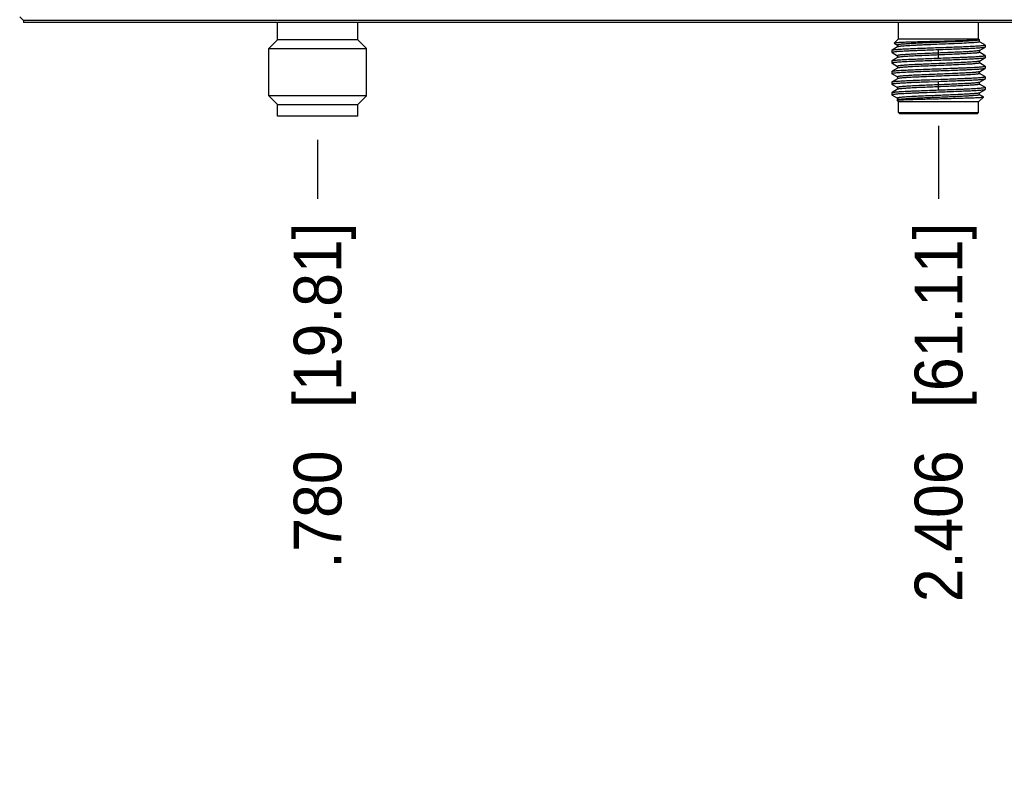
# Model space of a CAD drawing. Header units: inches. Extents: x 0 to 22, y 0 to 17.
# Tile 7 of 31: x 3.7 to 6.3, y 6.3 to 8.3. Entities that reach past the tile are written whole.
import ezdxf

# ---------------------------------------------------------------- set-up
doc = ezdxf.new("R2010")
doc.units = ezdxf.units.IN
doc.header["$LTSCALE"] = 1.21
doc.header["$MEASUREMENT"] = 0
doc.layers.get('0').update_dxf_attribs({"linetype": 'CONTINUOUS'})
doc.layers.add('INTFCLR_6', color=7, linetype='CONTINUOUS')
doc.styles.get("Standard").update_dxf_attribs({"font": 'txt', "width": 0.95})
doc.dimstyles.new('DIMSTYLE_2', dxfattribs={"dimtxt": 0.125, "dimasz": 0.1875, "dimexe": 0.125, "dimexo": 0.0625, "dimgap": 0.03125, "dimtad": 0, "dimtih": 1, "dimtoh": 1, "dimdec": 3, "dimzin": 4, "dimdsep": 46, "dimtxsty": 'STANDARD', "dimblk": '_FILLED', "dimblk1": '_FILLED', "dimblk2": '_FILLED', "dimcen": 0.09, "dimadec": 3, "dimazin": 1, "dimtp": 0.001, "dimtm": 0.001, "dimtfac": 1, "dimtdec": 3, "dimtofl": 0, "dimtmove": 0, "dimatfit": 3, "dimldrblk": '_FILLED', "dimfxl": 1, "dimtolj": 1, "dimtzin": 4, "dimarcsym": 0})
doc.dimstyles.get("Standard").update_dxf_attribs({"dimtxt": 0.125, "dimasz": 0.1875, "dimexe": 0.125, "dimexo": 0.0625, "dimgap": 0.09, "dimtad": 0, "dimtih": 1, "dimtoh": 1, "dimdec": 3, "dimzin": 4, "dimdsep": 46, "dimtxsty": 'STANDARD', "dimblk": '_FILLED', "dimblk1": '_FILLED', "dimblk2": '_FILLED', "dimcen": 0.09, "dimadec": 3, "dimazin": 1, "dimtol": 1, "dimtp": 0.001, "dimtm": 0.001, "dimtfac": 1, "dimtdec": 3, "dimtofl": 0, "dimtmove": 0, "dimatfit": 3, "dimldrblk": '_FILLED', "dimfxl": 1, "dimtolj": 1, "dimtzin": 4, "dimarcsym": 0})

# ---------------------------------------------------------------- blocks, each defined once
blk = doc.blocks.new('*D21')
at = {"color": 2, "linetype": 'CONTINUOUS'}
blk.add_line((4.5248, 7.963), (4.5248, 7.8092), dxfattribs=at)
at = {"color": 2, "linetype": 'CONTINUOUS', "insert": (4.4623, 7.7467), "char_height": 0.125, "width": 1.43125, "attachment_point": 3, "rotation": 90, "line_spacing_factor": 0.9}
blk.add_mtext('.780{\\ftxt.shx;\\W1.000000;\\H0.125000; }[19.81]', dxfattribs=at)
blk = doc.blocks.new('_FILLED')
at = {"color": 0, "linetype": 'BYBLOCK'}
blk.add_solid([(0, 0), (-1, 0.167), (-1, -0.167)], dxfattribs=at)
blk = doc.blocks.new('*D22')
at = {"color": 2, "linetype": 'CONTINUOUS'}
blk.add_line((6.1508, 8.0003), (6.1508, 7.8092), dxfattribs=at)
at = {"color": 2, "linetype": 'CONTINUOUS', "insert": (6.0883, 7.7467), "char_height": 0.125, "width": 1.55, "attachment_point": 3, "rotation": 90, "line_spacing_factor": 0.9}
blk.add_mtext('2.406{\\ftxt.shx;\\W1.000000;\\H0.125000; }[61.11]', dxfattribs=at)
blk = doc.blocks.new('*D23')
at = {"color": 2, "linetype": 'CONTINUOUS'}
blk.add_line((6.9297, 7.9994), (6.9297, 7.8092), dxfattribs=at)
at = {"color": 2, "linetype": 'CONTINUOUS', "insert": (6.8672, 7.7467), "char_height": 0.125, "width": 1.43125, "attachment_point": 3, "rotation": 90, "line_spacing_factor": 0.9}
blk.add_mtext('3.185{\\ftxt.shx;\\W1.000000;\\H0.125000; }[80.9]', dxfattribs=at)

msp = doc.modelspace()

# ---------------------------------------------------------------- linework, layer by layer
at = {"color": 7, "linetype": 'CONTINUOUS'}
for p, q in [((3.7447, 8.2857), (3.7547, 8.2757)), ((7.4217, 8.2754), (3.7547, 8.2757)), ((3.7547, 8.2757), (3.7547, 8.2707)), ((7.4217, 8.2704), (3.7547, 8.2707)), ((4.4198, 8.2255), (4.4198, 8.2706)), ((4.6298, 8.2255), (4.6298, 8.2706)), ((6.0459, 8.2282), (6.0459, 8.2705)), ((6.2557, 8.2281), (6.2558, 8.2705)), ((4.3968, 8.2025), (4.4198, 8.2255)), ((4.6298, 8.2255), (4.4198, 8.2255)), ((4.6528, 8.2025), (4.6298, 8.2255)), ((6.0459, 8.2282), (6.0344, 8.2167)), ((6.0459, 8.2282), (6.2557, 8.2281)), ((6.2557, 8.2281), (6.2584, 8.2254)), ((6.2584, 8.2254), (6.2583, 8.2252)), ((6.2583, 8.2203), (6.2583, 8.2252)), ((4.3968, 8.2025), (4.6528, 8.2025)), ((4.3968, 8.0785), (4.3968, 8.2025)), ((4.6528, 8.0785), (4.6528, 8.2025)), ((6.0436, 8.2068), (6.0292, 8.1984)), ((6.0344, 8.2167), (6.0345, 8.2165)), ((6.0345, 8.2165), (6.0433, 8.2114)), ((6.0433, 8.2116), (6.0433, 8.2066)), ((6.2304, 8.217), (6.23, 8.217)), ((6.258, 8.2251), (6.2573, 8.2248)), ((6.258, 8.1973), (6.2724, 8.2056)), ((6.2698, 8.2138), (6.2583, 8.2204)), ((6.2707, 8.2131), (6.2698, 8.2138)), ((6.2727, 8.2112), (6.2706, 8.2112)), ((6.2707, 8.2131), (6.2727, 8.2112)), ((6.2727, 8.2059), (6.2724, 8.2056)), ((6.2727, 8.2112), (6.2727, 8.2059)), ((6.029, 8.1982), (6.0292, 8.1984)), ((6.029, 8.1982), (6.029, 8.1921)), ((6.029, 8.1921), (6.0292, 8.1918)), ((6.0292, 8.1918), (6.0433, 8.1836)), ((6.0436, 8.179), (6.0292, 8.1707)), ((6.0433, 8.1838), (6.0433, 8.1788)), ((6.1508, 8.1773), (6.1508, 8.199)), ((6.258, 8.1695), (6.2724, 8.1778)), ((6.2583, 8.1925), (6.2583, 8.1974)), ((6.2724, 8.1845), (6.2583, 8.1927)), ((6.2727, 8.1842), (6.2724, 8.1845)), ((6.2727, 8.1781), (6.2724, 8.1778)), ((6.2727, 8.1842), (6.2727, 8.1781)), ((6.029, 8.1704), (6.0292, 8.1707)), ((6.029, 8.1704), (6.029, 8.1643)), ((6.029, 8.1643), (6.0292, 8.164)), ((6.0292, 8.164), (6.0433, 8.1558)), ((6.0436, 8.1512), (6.0292, 8.1429)), ((6.0433, 8.156), (6.0433, 8.151)), ((6.258, 8.1417), (6.2724, 8.1501)), ((6.2583, 8.1647), (6.2583, 8.1697)), ((6.2724, 8.1567), (6.2583, 8.1649)), ((6.2727, 8.1564), (6.2724, 8.1567)), ((6.2727, 8.1503), (6.2724, 8.1501)), ((6.2727, 8.1564), (6.2727, 8.1503)), ((6.029, 8.1426), (6.0292, 8.1429)), ((6.029, 8.1426), (6.029, 8.1365)), ((6.029, 8.1365), (6.0292, 8.1362)), ((6.0292, 8.1362), (6.0433, 8.1281)), ((6.0436, 8.1234), (6.0292, 8.1151)), ((6.0433, 8.1282), (6.0433, 8.1233)), ((6.258, 8.114), (6.2724, 8.1223)), ((6.2583, 8.1369), (6.2583, 8.1419)), ((6.2724, 8.1289), (6.2583, 8.1371)), ((6.2727, 8.1286), (6.2724, 8.1289)), ((6.2726, 8.1226), (6.2724, 8.1223)), ((6.2727, 8.1286), (6.2726, 8.1226)), ((6.0289, 8.1148), (6.0292, 8.1151)), ((6.0289, 8.1148), (6.0289, 8.1087)), ((6.0289, 8.1087), (6.0292, 8.1085)), ((6.0292, 8.1085), (6.0433, 8.1003)), ((6.0433, 8.1005), (6.0433, 8.0955)), ((6.1248, 8.1147), (6.1197, 8.1145)), ((6.1508, 8.1156), (6.1248, 8.1147)), ((6.1508, 8.094), (6.1508, 8.1156)), ((6.2583, 8.1092), (6.2583, 8.1141)), ((6.2724, 8.1011), (6.2583, 8.1093)), ((6.2726, 8.1009), (6.2724, 8.1011)), ((6.2726, 8.1009), (6.2726, 8.0948)), ((4.3968, 8.0785), (4.4198, 8.0555)), ((4.6528, 8.0785), (4.3968, 8.0785)), ((4.6528, 8.0785), (4.6298, 8.0555)), ((6.0289, 8.0871), (6.0292, 8.0873)), ((6.0289, 8.0871), (6.0289, 8.081)), ((6.0289, 8.081), (6.0292, 8.0807)), ((6.0436, 8.0956), (6.0292, 8.0873)), ((6.0292, 8.0807), (6.0433, 8.0725)), ((6.0433, 8.0727), (6.0433, 8.0677)), ((6.2685, 8.0755), (6.2557, 8.0627)), ((6.258, 8.0862), (6.2724, 8.0945)), ((6.2583, 8.0814), (6.2583, 8.0863)), ((6.2584, 8.0815), (6.2583, 8.0815)), ((6.2684, 8.0757), (6.2584, 8.0815)), ((6.2685, 8.0755), (6.2684, 8.0757)), ((6.2726, 8.0948), (6.2724, 8.0945)), ((4.4198, 8.0555), (4.6298, 8.0555)), ((4.4198, 8.0255), (4.4198, 8.0555)), ((4.6298, 8.0255), (4.6298, 8.0555)), ((6.0419, 8.0668), (6.042, 8.067)), ((6.0419, 8.0668), (6.0459, 8.0628)), ((6.0436, 8.0679), (6.042, 8.067)), ((6.2557, 8.0627), (6.0459, 8.0628)), ((6.0459, 8.0352), (6.0459, 8.0628)), ((6.2557, 8.0352), (6.2557, 8.0627)), ((4.6298, 8.0255), (4.4198, 8.0255)), ((6.0459, 8.0352), (6.2557, 8.0352)), ((6.0498, 8.0313), (6.0459, 8.0352)), ((6.2518, 8.0312), (6.0498, 8.0313)), ((6.2518, 8.0312), (6.2557, 8.0352))]:
    msp.add_line(p, q, dxfattribs=at)
for points, knots in [([(6.2583, 8.2252), (6.2582, 8.2252), (6.2579, 8.2251), (6.2573, 8.225), (6.2565, 8.2248), (6.2554, 8.2247), (6.2541, 8.2246), (6.2519, 8.2244), (6.2485, 8.2241), (6.2438, 8.2239), (6.2383, 8.2236), (6.232, 8.2234), (6.2222, 8.223), (6.2084, 8.2226), (6.1904, 8.2221), (6.171, 8.2216), (6.1576, 8.2212), (6.1508, 8.2211)], [0, 0, 0, 0, 0.00349, 0.009167, 0.017062, 0.027167, 0.039465, 0.053935, 0.089276, 0.132917, 0.184414, 0.243255, 0.308898, 0.458281, 0.627317, 0.809966, 1, 1, 1, 1]), ([(6.0292, 8.1984), (6.0294, 8.1985), (6.0298, 8.1987), (6.0305, 8.1989), (6.0314, 8.1991), (6.0332, 8.1993), (6.036, 8.1997), (6.0401, 8.2001), (6.0451, 8.2005), (6.0509, 8.2009), (6.0575, 8.2013), (6.0679, 8.2018), (6.0824, 8.2025), (6.1013, 8.2032), (6.1219, 8.204), (6.1434, 8.2048), (6.1652, 8.2056), (6.1865, 8.2064), (6.2066, 8.2071), (6.2249, 8.2079), (6.2408, 8.2087), (6.2523, 8.2094), (6.2599, 8.2099), (6.2643, 8.2103), (6.2678, 8.2107), (6.2697, 8.211), (6.2706, 8.2112)], [0, 0, 0, 0, 0.002113, 0.005197, 0.009271, 0.014335, 0.027409, 0.044354, 0.065039, 0.089287, 0.116916, 0.147705, 0.217707, 0.297036, 0.3831, 0.473101, 0.564109, 0.653158, 0.737354, 0.813946, 0.880455, 0.934719, 0.956692, 0.974979, 0.989454, 1, 1, 1, 1]), ([(6.1508, 8.2211), (6.1434, 8.2209), (6.1288, 8.2205), (6.1075, 8.22), (6.0906, 8.2195), (6.0781, 8.2192), (6.0697, 8.2189), (6.0621, 8.2186), (6.0553, 8.2183), (6.0494, 8.2181), (6.045, 8.2178), (6.042, 8.2177), (6.0402, 8.2175), (6.0386, 8.2174), (6.0372, 8.2172), (6.0361, 8.2171), (6.0353, 8.217), (6.0348, 8.2169), (6.0346, 8.2168), (6.0345, 8.2167), (6.0344, 8.2167)], [0, 0, 0, 0, 0.191667, 0.37669, 0.547807, 0.626095, 0.698525, 0.764372, 0.823014, 0.873936, 0.916722, 0.934941, 0.950979, 0.964795, 0.976363, 0.985659, 0.99267, 0.997417, 0.998965, 1, 1, 1, 1]), ([(6.2573, 8.2248), (6.2567, 8.2246), (6.2552, 8.2243), (6.2524, 8.2239), (6.2488, 8.2235), (6.2442, 8.2231), (6.2389, 8.2227), (6.2303, 8.2221), (6.2178, 8.2214), (6.2013, 8.2206), (6.1829, 8.2198), (6.1634, 8.219), (6.1435, 8.2182), (6.1239, 8.2174), (6.1051, 8.2166), (6.0904, 8.2159), (6.0796, 8.2153), (6.0724, 8.2149), (6.0659, 8.2145), (6.0602, 8.2141), (6.0552, 8.2137), (6.0511, 8.2133), (6.0478, 8.2129), (6.0457, 8.2125), (6.0445, 8.2122), (6.0439, 8.212), (6.0436, 8.2119), (6.0434, 8.2118), (6.0433, 8.2116), (6.0433, 8.2116)], [0, 0, 0, 0, 0.008824, 0.021822, 0.038934, 0.06008, 0.085134, 0.113832, 0.180972, 0.259119, 0.345732, 0.43767, 0.531646, 0.624397, 0.712744, 0.793527, 0.83012, 0.863777, 0.894244, 0.921265, 0.944589, 0.963963, 0.979175, 0.990172, 0.994095, 0.996983, 0.998053, 0.998889, 1, 1, 1, 1]), ([(6.23, 8.217), (6.222, 8.2165), (6.2043, 8.2156), (6.1763, 8.2144), (6.1512, 8.2134), (6.1306, 8.2125), (6.1157, 8.2119), (6.1014, 8.2113), (6.0882, 8.2106), (6.0764, 8.21), (6.0661, 8.2094), (6.0586, 8.2088), (6.0535, 8.2084), (6.0505, 8.2081), (6.048, 8.2078), (6.046, 8.2074), (6.0446, 8.2071), (6.0439, 8.2069), (6.0436, 8.2068)], [0, 0, 0, 0, 0.129636, 0.284, 0.450148, 0.533288, 0.614137, 0.690977, 0.762205, 0.826301, 0.881942, 0.927934, 0.94702, 0.963358, 0.976858, 0.987476, 0.995184, 1, 1, 1, 1]), ([(6.2724, 8.2056), (6.2723, 8.2055), (6.2719, 8.2054), (6.2711, 8.2052), (6.27, 8.205), (6.2681, 8.2047), (6.2651, 8.2043), (6.2607, 8.2039), (6.2554, 8.2035), (6.2491, 8.2031), (6.2419, 8.2027), (6.234, 8.2023), (6.2253, 8.2019), (6.2124, 8.2013), (6.1951, 8.2006), (6.1734, 8.1998), (6.1584, 8.1993), (6.1508, 8.199)], [0, 0, 0, 0, 0.004422, 0.010966, 0.019659, 0.030488, 0.058459, 0.094644, 0.138782, 0.190596, 0.249651, 0.315332, 0.387018, 0.464084, 0.631801, 0.812604, 1, 1, 1, 1]), ([(6.2583, 8.2203), (6.2583, 8.2202), (6.2582, 8.2201), (6.2581, 8.22), (6.2578, 8.2198), (6.2572, 8.2196), (6.2565, 8.2194), (6.2554, 8.2192), (6.2536, 8.2189), (6.2508, 8.2186), (6.2469, 8.2182), (6.2421, 8.2178), (6.2365, 8.2174), (6.2325, 8.2171), (6.2304, 8.217)], [0, 0, 0, 0, 0.008191, 0.014328, 0.022183, 0.043423, 0.072316, 0.108979, 0.153432, 0.265343, 0.40716, 0.577867, 0.776071, 1, 1, 1, 1]), ([(6.2706, 8.2112), (6.2709, 8.2114), (6.2713, 8.2119), (6.2711, 8.2127), (6.2709, 8.213), (6.2707, 8.2131)], [0, 0, 0, 0, 0.508158, 0.72967, 1, 1, 1, 1]), ([(6.1508, 8.199), (6.1429, 8.1987), (6.1274, 8.1981), (6.1082, 8.1974), (6.0936, 8.1968), (6.0833, 8.1964), (6.0738, 8.196), (6.0649, 8.1956), (6.0569, 8.1951), (6.0498, 8.1947), (6.0437, 8.1943), (6.0386, 8.1939), (6.0346, 8.1934), (6.0319, 8.1931), (6.0304, 8.1928), (6.0297, 8.1926), (6.0293, 8.1924), (6.0291, 8.1923), (6.029, 8.1922), (6.029, 8.1921)], [0, 0, 0, 0, 0.194572, 0.381671, 0.470163, 0.55414, 0.632771, 0.705332, 0.771124, 0.829484, 0.879895, 0.921879, 0.955006, 0.979036, 0.987595, 0.993846, 0.996123, 0.997862, 1, 1, 1, 1]), ([(6.0292, 8.1707), (6.0294, 8.1708), (6.0298, 8.1709), (6.0305, 8.1711), (6.0316, 8.1713), (6.0335, 8.1716), (6.0365, 8.172), (6.0409, 8.1724), (6.0462, 8.1728), (6.0525, 8.1732), (6.0597, 8.1736), (6.0677, 8.174), (6.0764, 8.1744), (6.0892, 8.175), (6.1065, 8.1757), (6.1283, 8.1765), (6.1432, 8.177), (6.1508, 8.1773)], [0, 0, 0, 0, 0.004411, 0.010921, 0.019568, 0.030347, 0.058245, 0.094455, 0.138677, 0.190494, 0.249478, 0.315125, 0.386822, 0.463948, 0.631745, 0.812554, 1, 1, 1, 1]), ([(6.1508, 8.1907), (6.1438, 8.1904), (6.1301, 8.1899), (6.1102, 8.189), (6.0945, 8.1883), (6.0828, 8.1877), (6.0751, 8.1873), (6.068, 8.1868), (6.0617, 8.1864), (6.0563, 8.186), (6.0518, 8.1856), (6.0483, 8.1851), (6.0459, 8.1848), (6.0446, 8.1845), (6.044, 8.1843), (6.0436, 8.1841), (6.0434, 8.184), (6.0433, 8.1839), (6.0433, 8.1838)], [0, 0, 0, 0, 0.194424, 0.381384, 0.553733, 0.632316, 0.704836, 0.770598, 0.82894, 0.879346, 0.921342, 0.954502, 0.978596, 0.987206, 0.993529, 0.995856, 0.99766, 1, 1, 1, 1]), ([(6.1508, 8.1856), (6.1441, 8.1853), (6.131, 8.1848), (6.1119, 8.184), (6.0942, 8.1832), (6.0805, 8.1825), (6.0708, 8.1819), (6.0644, 8.1815), (6.0589, 8.1811), (6.0541, 8.1807), (6.0502, 8.1803), (6.0475, 8.1799), (6.0458, 8.1796), (6.0448, 8.1794), (6.0441, 8.1792), (6.0437, 8.1791), (6.0436, 8.179)], [0, 0, 0, 0, 0.186462, 0.366398, 0.533535, 0.682002, 0.747609, 0.806659, 0.858648, 0.903156, 0.939773, 0.968198, 0.979288, 0.988279, 0.995171, 1, 1, 1, 1]), ([(6.258, 8.1973), (6.2579, 8.1972), (6.2575, 8.1971), (6.2564, 8.1967), (6.2544, 8.1964), (6.2514, 8.196), (6.2475, 8.1956), (6.2427, 8.1952), (6.2372, 8.1948), (6.2308, 8.1944), (6.2211, 8.1938), (6.2074, 8.1931), (6.1897, 8.1923), (6.1706, 8.1915), (6.1575, 8.191), (6.1508, 8.1907)], [0, 0, 0, 0, 0.00488, 0.01179, 0.031824, 0.060158, 0.096713, 0.141295, 0.193423, 0.25255, 0.318127, 0.466431, 0.633585, 0.813557, 1, 1, 1, 1]), ([(6.2583, 8.1925), (6.2583, 8.1924), (6.2582, 8.1923), (6.258, 8.1922), (6.2577, 8.192), (6.2571, 8.1918), (6.2557, 8.1915), (6.2534, 8.1911), (6.2499, 8.1907), (6.2454, 8.1903), (6.24, 8.1899), (6.2337, 8.1894), (6.2266, 8.189), (6.2189, 8.1886), (6.2072, 8.188), (6.1915, 8.1873), (6.1715, 8.1864), (6.1578, 8.1859), (6.1508, 8.1856)], [0, 0, 0, 0, 0.002305, 0.004079, 0.00637, 0.012615, 0.021156, 0.045152, 0.078229, 0.120145, 0.170518, 0.228844, 0.294598, 0.367146, 0.44577, 0.618245, 0.805378, 1, 1, 1, 1]), ([(6.1508, 8.1773), (6.1587, 8.1776), (6.1743, 8.1781), (6.1934, 8.1789), (6.2081, 8.1794), (6.2183, 8.1799), (6.2279, 8.1803), (6.2367, 8.1807), (6.2447, 8.1811), (6.2518, 8.1816), (6.2579, 8.182), (6.263, 8.1824), (6.2671, 8.1828), (6.2697, 8.1832), (6.2713, 8.1835), (6.2719, 8.1837), (6.2723, 8.1839), (6.2725, 8.184), (6.2727, 8.1841), (6.2727, 8.1842)], [0, 0, 0, 0, 0.194575, 0.381675, 0.47017, 0.554143, 0.632776, 0.705342, 0.771125, 0.829488, 0.879908, 0.921877, 0.955009, 0.979051, 0.987604, 0.993843, 0.996118, 0.997858, 1, 1, 1, 1]), ([(6.2724, 8.1778), (6.2723, 8.1777), (6.2719, 8.1776), (6.2711, 8.1774), (6.2701, 8.1772), (6.2682, 8.1769), (6.2651, 8.1765), (6.2608, 8.1761), (6.2554, 8.1757), (6.2491, 8.1753), (6.242, 8.1749), (6.234, 8.1745), (6.2253, 8.1741), (6.2124, 8.1735), (6.1951, 8.1728), (6.1734, 8.172), (6.1584, 8.1715), (6.1508, 8.1712)], [0, 0, 0, 0, 0.004406, 0.010897, 0.019516, 0.030271, 0.058161, 0.094366, 0.138552, 0.190367, 0.249366, 0.314997, 0.386697, 0.463849, 0.631659, 0.812517, 1, 1, 1, 1]), ([(6.1508, 8.1712), (6.1429, 8.1709), (6.1273, 8.1704), (6.1082, 8.1696), (6.0936, 8.1691), (6.0833, 8.1686), (6.0738, 8.1682), (6.0649, 8.1678), (6.0569, 8.1674), (6.0498, 8.1669), (6.0437, 8.1665), (6.0386, 8.1661), (6.0346, 8.1657), (6.0319, 8.1653), (6.0304, 8.165), (6.0297, 8.1648), (6.0293, 8.1646), (6.0291, 8.1645), (6.029, 8.1644), (6.029, 8.1643)], [0, 0, 0, 0, 0.194576, 0.381679, 0.470175, 0.554136, 0.632779, 0.705348, 0.771117, 0.829492, 0.879914, 0.921869, 0.955012, 0.979056, 0.9876, 0.993837, 0.996113, 0.997855, 1, 1, 1, 1]), ([(6.0292, 8.1429), (6.0294, 8.143), (6.0298, 8.1431), (6.0305, 8.1433), (6.0316, 8.1435), (6.0335, 8.1438), (6.0365, 8.1442), (6.0409, 8.1446), (6.0462, 8.145), (6.0525, 8.1454), (6.0597, 8.1458), (6.0676, 8.1462), (6.0763, 8.1466), (6.0892, 8.1472), (6.1065, 8.1479), (6.1282, 8.1487), (6.1432, 8.1492), (6.1508, 8.1495)], [0, 0, 0, 0, 0.004403, 0.010893, 0.019522, 0.030301, 0.058217, 0.094411, 0.138613, 0.19045, 0.249432, 0.315062, 0.386777, 0.463911, 0.631711, 0.812535, 1, 1, 1, 1]), ([(6.258, 8.1695), (6.2579, 8.1694), (6.2575, 8.1693), (6.2567, 8.1691), (6.2558, 8.1689), (6.254, 8.1686), (6.2512, 8.1682), (6.2471, 8.1678), (6.2421, 8.1674), (6.2363, 8.167), (6.2298, 8.1665), (6.2196, 8.166), (6.2054, 8.1652), (6.1871, 8.1644), (6.1673, 8.1636), (6.147, 8.1628), (6.1269, 8.1619), (6.1076, 8.1611), (6.0924, 8.1604), (6.0812, 8.1598), (6.0737, 8.1594), (6.0669, 8.159), (6.0609, 8.1586), (6.0557, 8.1582), (6.0514, 8.1577), (6.048, 8.1573), (6.0458, 8.157), (6.0445, 8.1567), (6.0439, 8.1565), (6.0436, 8.1563), (6.0434, 8.1562), (6.0433, 8.1561), (6.0433, 8.156)], [0, 0, 0, 0, 0.002476, 0.006024, 0.010667, 0.01641, 0.031181, 0.050223, 0.073359, 0.100402, 0.131106, 0.165174, 0.242177, 0.328585, 0.421246, 0.516755, 0.611615, 0.702348, 0.785624, 0.823505, 0.858407, 0.890003, 0.918021, 0.942202, 0.962314, 0.978204, 0.989744, 0.993857, 0.996878, 0.997993, 0.998861, 1, 1, 1, 1]), ([(6.2583, 8.1647), (6.2583, 8.1646), (6.2582, 8.1645), (6.258, 8.1644), (6.2577, 8.1642), (6.2571, 8.164), (6.2558, 8.1637), (6.2536, 8.1634), (6.2502, 8.163), (6.2459, 8.1626), (6.2407, 8.1621), (6.2347, 8.1617), (6.2279, 8.1613), (6.2204, 8.1609), (6.2093, 8.1603), (6.194, 8.1596), (6.1748, 8.1588), (6.1546, 8.158), (6.1343, 8.1571), (6.1146, 8.1563), (6.0962, 8.1555), (6.082, 8.1548), (6.0719, 8.1542), (6.0653, 8.1538), (6.0595, 8.1534), (6.0545, 8.1529), (6.0505, 8.1525), (6.0476, 8.1522), (6.0459, 8.1519), (6.0449, 8.1517), (6.0441, 8.1514), (6.0437, 8.1513), (6.0436, 8.1512)], [0, 0, 0, 0, 0.001141, 0.002013, 0.003133, 0.006163, 0.01028, 0.02181, 0.037708, 0.057831, 0.082, 0.110019, 0.141622, 0.176512, 0.214389, 0.297657, 0.388379, 0.483223, 0.578723, 0.671369, 0.757777, 0.834776, 0.868851, 0.899547, 0.926599, 0.949749, 0.968787, 0.983569, 0.989325, 0.993976, 0.997525, 1, 1, 1, 1]), ([(6.1508, 8.1495), (6.1587, 8.1498), (6.1743, 8.1504), (6.1934, 8.1511), (6.2081, 8.1517), (6.2183, 8.1521), (6.2279, 8.1525), (6.2367, 8.1529), (6.2447, 8.1534), (6.2518, 8.1538), (6.2579, 8.1542), (6.263, 8.1546), (6.267, 8.1551), (6.2697, 8.1554), (6.2712, 8.1557), (6.2719, 8.1559), (6.2723, 8.1561), (6.2725, 8.1562), (6.2727, 8.1563), (6.2727, 8.1564)], [0, 0, 0, 0, 0.194567, 0.381677, 0.470159, 0.55413, 0.632779, 0.705326, 0.771108, 0.829493, 0.879888, 0.921858, 0.955014, 0.979028, 0.987574, 0.993824, 0.996106, 0.997854, 1, 1, 1, 1]), ([(6.2724, 8.1501), (6.2723, 8.15), (6.2718, 8.1498), (6.2711, 8.1496), (6.27, 8.1494), (6.2681, 8.1491), (6.2651, 8.1488), (6.2607, 8.1484), (6.2554, 8.1479), (6.2491, 8.1475), (6.2419, 8.1471), (6.234, 8.1467), (6.2253, 8.1463), (6.2124, 8.1457), (6.1951, 8.1451), (6.1734, 8.1442), (6.1584, 8.1437), (6.1508, 8.1434)], [0, 0, 0, 0, 0.004403, 0.010893, 0.019522, 0.030301, 0.058217, 0.094411, 0.138613, 0.19045, 0.249432, 0.315062, 0.386777, 0.463911, 0.631711, 0.812535, 1, 1, 1, 1]), ([(6.1508, 8.1434), (6.1429, 8.1431), (6.1273, 8.1426), (6.1082, 8.1419), (6.0935, 8.1413), (6.0833, 8.1409), (6.0738, 8.1404), (6.0649, 8.14), (6.0569, 8.1396), (6.0498, 8.1391), (6.0437, 8.1387), (6.0386, 8.1383), (6.0346, 8.1379), (6.0319, 8.1375), (6.0304, 8.1372), (6.0297, 8.137), (6.0293, 8.1369), (6.0291, 8.1367), (6.029, 8.1366), (6.029, 8.1365)], [0, 0, 0, 0, 0.194567, 0.381677, 0.470159, 0.55413, 0.632779, 0.705326, 0.771108, 0.829493, 0.879888, 0.921858, 0.955014, 0.979028, 0.987574, 0.993824, 0.996106, 0.997854, 1, 1, 1, 1]), ([(6.258, 8.1417), (6.2579, 8.1417), (6.2575, 8.1415), (6.2567, 8.1413), (6.2557, 8.1411), (6.254, 8.1408), (6.2511, 8.1404), (6.2471, 8.14), (6.2421, 8.1396), (6.2363, 8.1392), (6.2297, 8.1388), (6.2196, 8.1382), (6.2054, 8.1375), (6.187, 8.1366), (6.1673, 8.1358), (6.147, 8.135), (6.1269, 8.1342), (6.1076, 8.1333), (6.0924, 8.1326), (6.0812, 8.1321), (6.0737, 8.1316), (6.0669, 8.1312), (6.0609, 8.1308), (6.0557, 8.1304), (6.0514, 8.13), (6.048, 8.1296), (6.0458, 8.1292), (6.0445, 8.1289), (6.0439, 8.1287), (6.0436, 8.1286), (6.0434, 8.1284), (6.0433, 8.1283), (6.0433, 8.1282)], [0, 0, 0, 0, 0.002475, 0.006024, 0.010675, 0.016431, 0.031213, 0.050251, 0.073401, 0.100453, 0.131149, 0.165224, 0.242223, 0.328631, 0.421277, 0.516777, 0.611621, 0.702343, 0.785611, 0.823488, 0.858378, 0.889981, 0.918, 0.942169, 0.962292, 0.97819, 0.98972, 0.993837, 0.996867, 0.997987, 0.998859, 1, 1, 1, 1]), ([(6.2583, 8.1369), (6.2583, 8.1369), (6.2582, 8.1367), (6.258, 8.1366), (6.2577, 8.1365), (6.2571, 8.1363), (6.2558, 8.136), (6.2536, 8.1356), (6.2502, 8.1352), (6.2459, 8.1348), (6.2407, 8.1344), (6.2347, 8.1339), (6.2279, 8.1335), (6.2204, 8.1331), (6.2092, 8.1325), (6.194, 8.1318), (6.1747, 8.131), (6.1546, 8.1302), (6.1343, 8.1293), (6.1146, 8.1285), (6.0962, 8.1277), (6.082, 8.127), (6.0718, 8.1264), (6.0653, 8.126), (6.0595, 8.1256), (6.0545, 8.1252), (6.0504, 8.1247), (6.0476, 8.1244), (6.0458, 8.1241), (6.0449, 8.1239), (6.0441, 8.1237), (6.0437, 8.1235), (6.0436, 8.1234)], [0, 0, 0, 0, 0.001139, 0.002007, 0.003122, 0.006143, 0.010256, 0.021796, 0.037686, 0.057798, 0.081979, 0.109997, 0.141593, 0.176495, 0.214376, 0.297652, 0.388385, 0.483245, 0.578754, 0.671415, 0.757823, 0.834826, 0.868894, 0.899598, 0.926641, 0.949777, 0.968819, 0.98359, 0.989333, 0.993976, 0.997524, 1, 1, 1, 1]), ([(6.1508, 8.1217), (6.1587, 8.122), (6.1743, 8.1226), (6.1934, 8.1233), (6.2081, 8.1239), (6.2183, 8.1243), (6.2279, 8.1247), (6.2367, 8.1252), (6.2447, 8.1256), (6.2518, 8.126), (6.2579, 8.1264), (6.263, 8.1269), (6.267, 8.1273), (6.2697, 8.1276), (6.2712, 8.128), (6.2719, 8.1281), (6.2723, 8.1283), (6.2725, 8.1284), (6.2726, 8.1286), (6.2726, 8.1286)], [0, 0, 0, 0, 0.194576, 0.381679, 0.470175, 0.554136, 0.632779, 0.705348, 0.771117, 0.829492, 0.879914, 0.921869, 0.955012, 0.979056, 0.9876, 0.993837, 0.996113, 0.997855, 1, 1, 1, 1]), ([(6.2724, 8.1223), (6.2723, 8.1222), (6.2718, 8.122), (6.2711, 8.1218), (6.27, 8.1216), (6.2681, 8.1213), (6.2651, 8.121), (6.2607, 8.1206), (6.2554, 8.1202), (6.2491, 8.1198), (6.2419, 8.1194), (6.234, 8.1189), (6.2253, 8.1185), (6.2124, 8.118), (6.1951, 8.1173), (6.1734, 8.1165), (6.1584, 8.1159), (6.1508, 8.1156)], [0, 0, 0, 0, 0.004411, 0.010921, 0.019568, 0.030347, 0.058245, 0.094455, 0.138677, 0.190494, 0.249478, 0.315125, 0.386822, 0.463948, 0.631745, 0.812554, 1, 1, 1, 1]), ([(6.1197, 8.1145), (6.1135, 8.1143), (6.1014, 8.1138), (6.084, 8.1131), (6.0706, 8.1125), (6.0609, 8.112), (6.0545, 8.1117), (6.0487, 8.1113), (6.0437, 8.1109), (6.0393, 8.1106), (6.0357, 8.1102), (6.0329, 8.1099), (6.0308, 8.1095), (6.0296, 8.1092), (6.0291, 8.109), (6.0289, 8.1088), (6.0289, 8.1087)], [0, 0, 0, 0, 0.206715, 0.39876, 0.570927, 0.648124, 0.71867, 0.782083, 0.837978, 0.885988, 0.925757, 0.957056, 0.979756, 0.99381, 0.99772, 1, 1, 1, 1]), ([(6.0292, 8.1151), (6.0293, 8.1152), (6.0298, 8.1153), (6.0305, 8.1155), (6.0316, 8.1158), (6.0335, 8.116), (6.0365, 8.1164), (6.0409, 8.1168), (6.0462, 8.1172), (6.0525, 8.1176), (6.0597, 8.118), (6.0676, 8.1184), (6.0763, 8.1189), (6.0892, 8.1194), (6.1065, 8.1201), (6.1282, 8.1209), (6.1432, 8.1215), (6.1508, 8.1217)], [0, 0, 0, 0, 0.004406, 0.010897, 0.019516, 0.030271, 0.058161, 0.094366, 0.138552, 0.190367, 0.249366, 0.314997, 0.386697, 0.463849, 0.631659, 0.812517, 1, 1, 1, 1]), ([(6.1508, 8.1074), (6.1438, 8.1071), (6.1301, 8.1065), (6.1102, 8.1057), (6.0944, 8.105), (6.0828, 8.1044), (6.075, 8.1039), (6.068, 8.1035), (6.0617, 8.1031), (6.0563, 8.1027), (6.0518, 8.1022), (6.0482, 8.1018), (6.0459, 8.1014), (6.0445, 8.1011), (6.0439, 8.1009), (6.0436, 8.1008), (6.0434, 8.1007), (6.0433, 8.1005), (6.0433, 8.1005)], [0, 0, 0, 0, 0.19442, 0.381376, 0.553723, 0.632305, 0.704824, 0.770586, 0.828929, 0.879334, 0.921332, 0.954495, 0.978588, 0.987198, 0.993525, 0.995854, 0.99766, 1, 1, 1, 1]), ([(6.1508, 8.1022), (6.1441, 8.102), (6.131, 8.1014), (6.1119, 8.1006), (6.0941, 8.0998), (6.0805, 8.0991), (6.0707, 8.0986), (6.0644, 8.0981), (6.0588, 8.0977), (6.0541, 8.0973), (6.0502, 8.0969), (6.0475, 8.0966), (6.0458, 8.0963), (6.0448, 8.0961), (6.0441, 8.0959), (6.0437, 8.0957), (6.0436, 8.0956)], [0, 0, 0, 0, 0.186571, 0.366647, 0.533834, 0.682233, 0.747859, 0.806983, 0.859016, 0.903414, 0.939883, 0.968225, 0.979295, 0.988276, 0.995167, 1, 1, 1, 1]), ([(6.258, 8.114), (6.2579, 8.1139), (6.2575, 8.1137), (6.2568, 8.1135), (6.2558, 8.1133), (6.2541, 8.113), (6.2514, 8.1127), (6.2475, 8.1123), (6.2427, 8.1119), (6.2372, 8.1115), (6.2309, 8.111), (6.2211, 8.1105), (6.2074, 8.1098), (6.1897, 8.109), (6.1706, 8.1082), (6.1575, 8.1076), (6.1508, 8.1074)], [0, 0, 0, 0, 0.004829, 0.011721, 0.020712, 0.031802, 0.060227, 0.096844, 0.141352, 0.193341, 0.252391, 0.317998, 0.466465, 0.633602, 0.813538, 1, 1, 1, 1]), ([(6.2583, 8.1092), (6.2583, 8.1091), (6.2582, 8.1089), (6.258, 8.1088), (6.2576, 8.1087), (6.2571, 8.1085), (6.2557, 8.1082), (6.2533, 8.1078), (6.2498, 8.1074), (6.2453, 8.107), (6.2399, 8.1065), (6.2336, 8.1061), (6.2266, 8.1057), (6.2188, 8.1052), (6.2071, 8.1047), (6.1914, 8.1039), (6.1715, 8.1031), (6.1578, 8.1025), (6.1508, 8.1022)], [0, 0, 0, 0, 0.00234, 0.004144, 0.006471, 0.012794, 0.021404, 0.045498, 0.078658, 0.120654, 0.17106, 0.229402, 0.295164, 0.367684, 0.446267, 0.618616, 0.805576, 1, 1, 1, 1]), ([(6.1508, 8.094), (6.1587, 8.0942), (6.1743, 8.0948), (6.1934, 8.0955), (6.208, 8.0961), (6.2183, 8.0965), (6.2278, 8.097), (6.2367, 8.0974), (6.2447, 8.0978), (6.2518, 8.0982), (6.2579, 8.0987), (6.263, 8.0991), (6.267, 8.0995), (6.2697, 8.0999), (6.2712, 8.1002), (6.2719, 8.1004), (6.2723, 8.1005), (6.2725, 8.1006), (6.2726, 8.1008), (6.2726, 8.1009)], [0, 0, 0, 0, 0.194574, 0.381674, 0.470166, 0.554143, 0.632774, 0.705335, 0.771126, 0.829486, 0.879897, 0.921879, 0.955006, 0.979036, 0.987595, 0.993846, 0.996123, 0.997862, 1, 1, 1, 1]), ([(6.1508, 8.0879), (6.1429, 8.0876), (6.1273, 8.087), (6.1082, 8.0863), (6.0935, 8.0857), (6.0833, 8.0853), (6.0737, 8.0849), (6.0649, 8.0844), (6.0569, 8.084), (6.0498, 8.0836), (6.0437, 8.0832), (6.0386, 8.0827), (6.0346, 8.0823), (6.0319, 8.082), (6.0303, 8.0816), (6.0297, 8.0815), (6.0293, 8.0813), (6.0291, 8.0812), (6.0289, 8.081), (6.0289, 8.081)], [0, 0, 0, 0, 0.194577, 0.381676, 0.470174, 0.554142, 0.632775, 0.705344, 0.771126, 0.829487, 0.879907, 0.92188, 0.955007, 0.979047, 0.987605, 0.993848, 0.996122, 0.997861, 1, 1, 1, 1]), ([(6.0292, 8.0873), (6.0293, 8.0874), (6.0298, 8.0876), (6.0305, 8.0878), (6.0316, 8.088), (6.0334, 8.0883), (6.0365, 8.0886), (6.0408, 8.089), (6.0462, 8.0894), (6.0525, 8.0898), (6.0596, 8.0903), (6.0676, 8.0907), (6.0763, 8.0911), (6.0891, 8.0916), (6.1064, 8.0923), (6.1282, 8.0931), (6.1432, 8.0937), (6.1508, 8.094)], [0, 0, 0, 0, 0.004417, 0.01093, 0.01957, 0.030333, 0.058155, 0.094221, 0.138326, 0.190181, 0.249243, 0.314911, 0.386586, 0.463665, 0.631506, 0.812451, 1, 1, 1, 1]), ([(6.042, 8.067), (6.0421, 8.067), (6.0424, 8.0671), (6.043, 8.0672), (6.0439, 8.0674), (6.0449, 8.0675), (6.0463, 8.0676), (6.0485, 8.0678), (6.0519, 8.068), (6.0566, 8.0683), (6.0622, 8.0686), (6.0686, 8.0688), (6.0757, 8.0691), (6.0835, 8.0693), (6.0951, 8.0697), (6.1107, 8.0701), (6.1304, 8.0706), (6.1439, 8.071), (6.1508, 8.0711)], [0, 0, 0, 0, 0.003458, 0.009106, 0.01698, 0.027075, 0.039373, 0.053852, 0.089206, 0.132814, 0.184266, 0.243096, 0.308764, 0.380676, 0.45819, 0.627226, 0.80993, 1, 1, 1, 1]), ([(6.258, 8.0862), (6.2579, 8.0861), (6.2575, 8.0859), (6.2567, 8.0857), (6.2557, 8.0855), (6.254, 8.0852), (6.2511, 8.0849), (6.2471, 8.0845), (6.2421, 8.084), (6.2363, 8.0836), (6.2297, 8.0832), (6.2196, 8.0826), (6.2054, 8.0819), (6.187, 8.0811), (6.1673, 8.0803), (6.147, 8.0794), (6.1269, 8.0786), (6.1076, 8.0778), (6.0924, 8.0771), (6.0812, 8.0765), (6.0737, 8.0761), (6.0669, 8.0757), (6.0609, 8.0752), (6.0557, 8.0748), (6.0514, 8.0744), (6.048, 8.074), (6.0458, 8.0736), (6.0445, 8.0733), (6.0439, 8.0732), (6.0436, 8.073), (6.0434, 8.0729), (6.0433, 8.0728), (6.0433, 8.0727)], [0, 0, 0, 0, 0.002477, 0.006029, 0.010675, 0.016419, 0.031182, 0.050226, 0.073365, 0.1004, 0.131101, 0.165171, 0.242161, 0.328561, 0.421213, 0.516713, 0.611568, 0.702293, 0.785573, 0.823449, 0.858356, 0.889959, 0.917975, 0.942162, 0.962288, 0.978177, 0.989724, 0.993849, 0.996877, 0.997993, 0.998861, 1, 1, 1, 1]), ([(6.2583, 8.0814), (6.2583, 8.0813), (6.2582, 8.0812), (6.258, 8.0811), (6.2577, 8.0809), (6.2571, 8.0807), (6.2558, 8.0804), (6.2535, 8.08), (6.2501, 8.0796), (6.2458, 8.0792), (6.2407, 8.0788), (6.2346, 8.0784), (6.2279, 8.078), (6.2204, 8.0776), (6.2092, 8.077), (6.194, 8.0763), (6.1747, 8.0754), (6.1545, 8.0746), (6.1342, 8.0738), (6.1145, 8.073), (6.0961, 8.0721), (6.082, 8.0714), (6.0718, 8.0708), (6.0652, 8.0704), (6.0594, 8.07), (6.0545, 8.0696), (6.0504, 8.0692), (6.0476, 8.0688), (6.0458, 8.0685), (6.0449, 8.0683), (6.0441, 8.0681), (6.0437, 8.068), (6.0436, 8.0679)], [0, 0, 0, 0, 0.001151, 0.002034, 0.003166, 0.006225, 0.010369, 0.021923, 0.037788, 0.057878, 0.082079, 0.110152, 0.141793, 0.176693, 0.214548, 0.297839, 0.388614, 0.483458, 0.578943, 0.671615, 0.75801, 0.834928, 0.869001, 0.89972, 0.926763, 0.949845, 0.968812, 0.983549, 0.989298, 0.993956, 0.997518, 1, 1, 1, 1]), ([(6.2724, 8.0945), (6.2722, 8.0944), (6.2718, 8.0943), (6.2711, 8.0941), (6.27, 8.0939), (6.2681, 8.0936), (6.2651, 8.0932), (6.2607, 8.0928), (6.2554, 8.0924), (6.2491, 8.092), (6.2419, 8.0916), (6.234, 8.0912), (6.2253, 8.0908), (6.2124, 8.0902), (6.1951, 8.0895), (6.1734, 8.0887), (6.1584, 8.0881), (6.1508, 8.0879)], [0, 0, 0, 0, 0.00441, 0.010909, 0.019537, 0.030298, 0.058177, 0.094389, 0.138588, 0.190393, 0.249391, 0.315031, 0.386725, 0.463869, 0.631679, 0.812526, 1, 1, 1, 1]), ([(6.1508, 8.0711), (6.1583, 8.0713), (6.1731, 8.0717), (6.1946, 8.0722), (6.2117, 8.0727), (6.2243, 8.073), (6.2328, 8.0733), (6.2405, 8.0736), (6.2474, 8.0738), (6.2534, 8.0741), (6.2578, 8.0744), (6.2608, 8.0745), (6.2627, 8.0747), (6.2643, 8.0748), (6.2657, 8.0749), (6.2667, 8.0751), (6.2676, 8.0752), (6.2681, 8.0753), (6.2683, 8.0754), (6.2684, 8.0755), (6.2685, 8.0755)], [0, 0, 0, 0, 0.191699, 0.376735, 0.547885, 0.626169, 0.698585, 0.764407, 0.823061, 0.87403, 0.91679, 0.934966, 0.950968, 0.964767, 0.976336, 0.985647, 0.992675, 0.997426, 0.998971, 1, 1, 1, 1])]:
    msp.add_open_spline(points, degree=3, knots=knots, dxfattribs=at)
msp.add_open_spline([(6.2584, 8.2254), (6.2584, 8.2254), (6.2584, 8.2254), (6.2584, 8.2254)], degree=3, dxfattribs=at)
at = {"layer": 'INTFCLR_6', "color": 7, "linetype": 'CONTINUOUS', "true_color": 0xe6e7e8}
msp.add_line((7.4217, 8.2704), (3.7547, 8.2707), dxfattribs=at)

# ---------------------------------------------------------------- dimensions: what is measured, and where the dimension line sits
at = {"color": 2, "linetype": 'CONTINUOUS'}
for feature_location, offset, origin, picture, middle in [((6.1508, 8.0003), (0, -0.191), (3.7448, 8.0628), '*D22', (6.1508, 6.9717)), ((6.9297, 7.9994), (0, -0.1902), (3.7448, 8.0619), '*D23', (6.9297, 7.0311)), ((4.5248, 7.963), (0, -0.1538), (3.7448, 8.0255), '*D21', (4.5248, 7.0311))]:
    dim = msp.add_ordinate_dim(feature_location=feature_location, offset=offset, dtype=1, origin=origin, dimstyle='DIMSTYLE_2', dxfattribs=at)
    dim.commit()
    dim.dimension.update_dxf_attribs({"geometry": picture, "text_midpoint": middle})

# ---------------------------------------------------------------- leaders
msp.add_leader([(6.2554, 5.6601), (7.9534, 6.3486), (8.2034, 6.3486)], dimstyle='STANDARD', override={"dimtad": 0}, dxfattribs=at)

doc.saveas('drawing.dxf')
